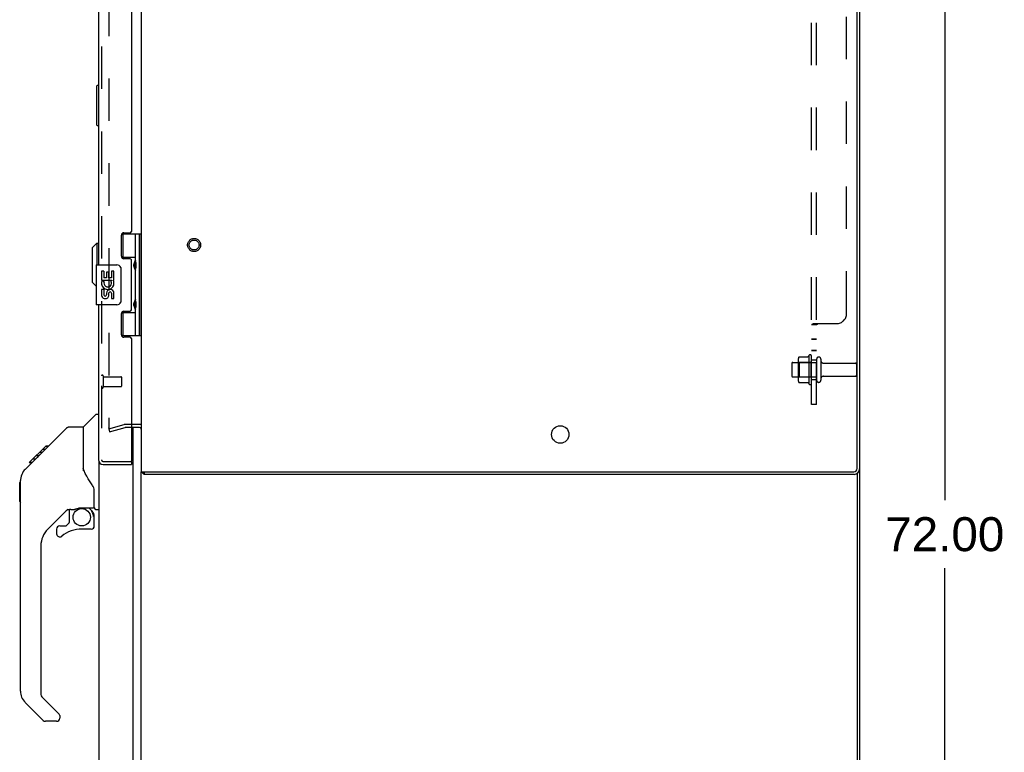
# Model space of a CAD drawing. Header units: inches. Extents: x 0 to 193, y 0 to 125.
# Tile 54 of 99: x 100 to 125, y 39 to 57. Entities that reach past the tile are written whole.
import ezdxf

# ---------------------------------------------------------------- set-up
doc = ezdxf.new("R2010")
doc.units = ezdxf.units.IN
doc.header["$LTSCALE"] = 10.63801
doc.header["$MEASUREMENT"] = 0
doc.linetypes.add('HIDDEN', pattern=[0.2, 0.1, -0.1])
doc.layers.get('0').update_dxf_attribs({"linetype": 'CONTINUOUS'})
for name, color, linetype in [('DEFAULT_2', 8, 'HIDDEN'), ('DIMENSIONS', 7, 'CONTINUOUS'), ('EXD_ENCLOSURE_DOOR_ASSEMBLY', 7, 'CONTINUOUS'), ('EXD_ENCLOSURE_SUBPANEL', 7, 'CONTINUOUS'), ('MAIN_ENCLOSURE_DOOR_ASSEMBLY', 7, 'CONTINUOUS')]:
    doc.layers.add(name, color=color, linetype=linetype)
doc.styles.get("Standard").update_dxf_attribs({"font": 'arial.ttf'})
doc.dimstyles.new('DIMSTYLE_1', dxfattribs={"dimtxt": 0.853316, "dimasz": 1.137755, "dimexe": 0.09, "dimexo": 0.07, "dimgap": 0.0375, "dimtad": 0, "dimtih": 1, "dimtoh": 1, "dimzin": 4, "dimdsep": 46, "dimtxsty": 'Standard', "dimblk": '_FILLED', "dimblk1": '_FILLED', "dimblk2": '_FILLED', "dimcen": 0.09, "dimazin": 1, "dimtfac": 1, "dimtdec": 3, "dimtofl": 0, "dimtmove": 0, "dimatfit": 3, "dimldrblk": '_FILLED', "dimfxl": 0, "dimtolj": 1, "dimtzin": 4, "dimarcsym": 0})

# ---------------------------------------------------------------- blocks, each defined once
blk = doc.blocks.new('_FILLED')
at = {"color": 0, "linetype": 'ByBlock'}
blk.add_solid([(0, 0), (-1, 0.2), (-1, -0.2)], dxfattribs=at)
blk = doc.blocks.new('*D1')
at = {"layer": 'DIMENSIONS', "color": 2, "linetype": 'Continuous'}
for p, q in [((121.635, 80.23), (124.124, 80.23)), ((123.1, 80.23), (123.1, 45.083)), ((123.1, 8.23), (123.1, 43.376)), ((121.635, 8.23), (124.124, 8.23))]:
    blk.add_line(p, q, dxfattribs=at)
at = {"layer": 'DIMENSIONS', "color": 2, "linetype": 'Continuous', "xscale": 1.137755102, "yscale": 1.137755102, "zscale": 1.137755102}
for p, rotation in [((123.1, 80.23), 90), ((123.1, 8.23), 270)]:
    blk.add_blockref('_FILLED', p, dxfattribs=dict(at, rotation=rotation))
at = {"layer": 'DIMENSIONS', "color": 2, "linetype": 'Continuous', "insert": (123.1, 44.656), "char_height": 0.8533, "width": 2.98185, "attachment_point": 2, "line_spacing_factor": 0.9}
blk.add_mtext('72.00', dxfattribs=at)

msp = doc.modelspace()

# ---------------------------------------------------------------- linework, layer by layer
at = {"color": 3, "linetype": 'Continuous'}
for p, q in [((102.963, 80.167), (102.963, 45.793)), ((120.9, 45.873), (120.9, 80.087)), ((120.963, 80.094), (120.963, 45.866)), ((102.921, 46.905), (102.715, 46.905)), ((102.963, 45.793), (120.82, 45.793)), ((120.827, 45.73), (103.038, 45.73))]:
    msp.add_line(p, q, dxfattribs=at)
at = {"color": 7, "linetype": 'Continuous'}
for p, q in [((102.921, 46.98), (102.715, 46.98)), ((102.963, 15.511), (102.963, 45.793)), ((103.016, 45.749), (103.038, 45.782)), ((103.038, 45.793), (103.038, 45.73)), ((120.901, 45.751), (120.901, 8.417)), ((120.963, 45.866), (120.963, 8.355))]:
    msp.add_line(p, q, dxfattribs=at)
at = {"color": 3, "linetype": 'Continuous'}
for points in [[(103.016, 45.749), (103.018, 45.748), (103.019, 45.746), (103.021, 45.745), (103.023, 45.743), (103.024, 45.741), (103.027, 45.738)], [(103.027, 45.738), (103.028, 45.736), (103.03, 45.735), (103.031, 45.733), (103.032, 45.732), (103.034, 45.731), (103.035, 45.731), (103.036, 45.73), (103.037, 45.73), (103.038, 45.73)]]:
    msp.add_lwpolyline(points, dxfattribs=at)
msp.add_circle((113.463, 46.73), 0.219, dxfattribs=at)
at = {"color": 7, "linetype": 'Continuous'}
msp.add_arc((102.921, 46.863), 0.117, 69.2396, 90, dxfattribs=at)
at = {"color": 3, "linetype": 'Continuous'}
for centre, radius, start, end in [((102.921, 46.863), 0.042, 0, 90), ((103.08, 45.847), 0.117, 207.4991, 236.9002), ((120.82, 45.873), 0.08, 270, 360), ((120.827, 45.866), 0.136, 270, 360)]:
    msp.add_arc(centre, radius, start, end, dxfattribs=at)
at = {"layer": 'DEFAULT_2', "color": 8, "linetype": 'HIDDEN'}
for p, q in [((102.151, 79.062), (102.151, 46.898)), ((119.427, 48.61), (119.427, 48.099)), ((119.448, 48.674), (119.667, 48.674)), ((119.693, 48.711), (119.693, 47.999)), ((119.763, 48.021), (119.763, 48.689)), ((119.888, 48.619), (119.888, 48.09)), ((119.994, 48.619), (119.994, 48.09)), ((119.263, 48.508), (119.263, 48.202)), ((119.293, 48.538), (119.888, 48.538)), ((119.447, 48.538), (119.427, 48.558)), ((119.743, 48.538), (119.447, 48.538)), ((119.447, 48.538), (119.447, 48.171)), ((119.743, 48.538), (119.763, 48.558)), ((119.743, 48.538), (119.743, 48.171)), ((120.057, 48.521), (120.858, 48.521)), ((120.888, 48.491), (120.888, 48.219)), ((119.293, 48.172), (119.888, 48.172)), ((119.447, 48.171), (119.427, 48.151)), ((119.743, 48.171), (119.447, 48.171)), ((119.743, 48.171), (119.763, 48.151)), ((120.057, 48.189), (120.858, 48.189)), ((119.448, 48.036), (119.667, 48.036)), ((102.151, 46.873), (102.537, 46.976)), ((102.17, 46.8), (102.556, 46.904)), ((102.715, 46.98), (102.563, 46.98)), ((102.715, 46.905), (102.563, 46.905)), ((102.151, 46.873), (102.17, 46.8))]:
    msp.add_line(p, q, dxfattribs=at)
for points in [[(119.439, 48.668), (119.44, 48.669), (119.441, 48.671), (119.442, 48.672), (119.444, 48.673), (119.445, 48.673), (119.447, 48.674), (119.448, 48.674)], [(119.676, 48.679), (119.675, 48.679), (119.675, 48.678), (119.675, 48.678), (119.675, 48.678), (119.675, 48.678), (119.674, 48.677), (119.674, 48.677), (119.674, 48.677), (119.674, 48.676), (119.673, 48.676), (119.673, 48.676), (119.672, 48.675), (119.672, 48.675), (119.671, 48.675), (119.67, 48.674), (119.669, 48.674), (119.668, 48.674), (119.667, 48.674)], [(119.439, 48.042), (119.44, 48.04), (119.441, 48.039), (119.442, 48.038), (119.444, 48.037), (119.445, 48.036), (119.447, 48.036), (119.448, 48.036)], [(119.667, 48.036), (119.668, 48.036), (119.669, 48.036), (119.67, 48.035), (119.671, 48.035), (119.672, 48.035), (119.672, 48.034), (119.673, 48.034), (119.673, 48.034), (119.674, 48.033), (119.674, 48.033), (119.674, 48.033), (119.674, 48.032), (119.675, 48.032), (119.675, 48.032), (119.675, 48.031), (119.675, 48.031), (119.675, 48.031), (119.676, 48.031)], [(102.151, 46.898), (102.151, 46.897), (102.151, 46.895), (102.151, 46.894), (102.152, 46.892), (102.152, 46.891), (102.153, 46.89), (102.154, 46.888), (102.155, 46.887), (102.156, 46.886), (102.157, 46.885), (102.159, 46.885), (102.16, 46.884), (102.161, 46.884), (102.163, 46.883), (102.164, 46.883), (102.165, 46.883)], [(102.151, 46.893), (102.151, 46.894), (102.151, 46.894), (102.151, 46.895), (102.151, 46.896), (102.151, 46.896), (102.151, 46.897), (102.151, 46.897), (102.151, 46.898)], [(102.153, 46.89), (102.152, 46.891), (102.152, 46.891), (102.152, 46.892), (102.152, 46.893)], [(102.16, 46.884), (102.16, 46.884), (102.159, 46.884), (102.159, 46.885), (102.158, 46.885), (102.158, 46.885), (102.157, 46.886), (102.157, 46.886), (102.156, 46.886), (102.156, 46.887), (102.155, 46.887), (102.155, 46.887), (102.154, 46.888), (102.154, 46.888), (102.154, 46.889), (102.153, 46.889), (102.153, 46.89)], [(102.163, 46.883), (102.163, 46.883), (102.162, 46.883), (102.161, 46.884), (102.161, 46.884)], [(102.165, 46.883), (102.164, 46.883), (102.164, 46.883)], [(102.165, 46.883), (102.166, 46.883), (102.167, 46.883), (102.169, 46.884)], [(102.169, 46.884), (102.168, 46.883), (102.167, 46.883), (102.167, 46.883), (102.166, 46.883), (102.166, 46.883)]]:
    msp.add_lwpolyline(points, dxfattribs=at)
for radius in [0.164, 0.124]:
    msp.add_circle((104.288, 51.482), radius, dxfattribs=at)
for centre, radius, start, end in [((119.568, 48.61), 0.141, 156.05, 180), ((120.293, 48.355), 0.698, 149.3369, 152.3186), ((119.725, 48.689), 0.0384, 0, 145.5503), ((119.941, 48.619), 0.053, 0, 180), ((119.293, 48.508), 0.03, 90, 180), ((120.057, 48.583), 0.0625, 180, 270), ((120.858, 48.491), 0.03, 0, 90), ((119.293, 48.202), 0.03, 180, 270), ((120.057, 48.126), 0.0625, 90, 180), ((120.858, 48.219), 0.03, 270, 360), ((119.568, 48.099), 0.141, 180, 203.95), ((120.293, 48.355), 0.698, 207.6814, 210.6631), ((119.725, 48.021), 0.0384, 214.4497, 360), ((119.941, 48.09), 0.053, 180, 360), ((102.563, 46.88), 0.1, 90, 105), ((102.563, 46.88), 0.025, 90, 105)]:
    msp.add_arc(centre, radius, start, end, dxfattribs=at)
at = {"layer": 'EXD_ENCLOSURE_DOOR_ASSEMBLY', "color": 8, "linetype": 'HIDDEN'}
for p, q in [((101.965, 79.863), (101.965, 46.097)), ((102.008, 48.197), (102.008, 47.913)), ((102.008, 48.179), (102.455, 48.179)), ((102.465, 48.169), (102.465, 47.941)), ((102.008, 47.931), (102.455, 47.931)), ((102.007, 46.055), (102.7, 46.055))]:
    msp.add_line(p, q, dxfattribs=at)
at = {"layer": 'EXD_ENCLOSURE_DOOR_ASSEMBLY', "color": 3, "linetype": 'Continuous'}
for p, q in [((101.89, 74.982), (101.89, 50.982)), ((102.715, 74.138), (102.715, 51.821)), ((102.465, 51.199), (102.465, 51.728)), ((102.527, 51.79), (102.684, 51.79)), ((102.684, 51.137), (102.527, 51.137)), ((102.715, 49.853), (102.715, 51.106)), ((101.89, 49.982), (101.89, 46.097)), ((102.465, 49.231), (102.465, 49.76)), ((102.527, 49.822), (102.684, 49.822)), ((102.684, 49.169), (102.527, 49.169)), ((102.715, 49.138), (102.715, 46.07)), ((102.007, 45.98), (102.715, 45.98))]:
    msp.add_line(p, q, dxfattribs=at)
at = {"layer": 'EXD_ENCLOSURE_DOOR_ASSEMBLY', "color": 7, "linetype": 'Continuous'}
for p, q in [((102.475, 51.762), (102.958, 51.762)), ((102.5, 51.762), (102.5, 51.171)), ((102.82, 51.074), (102.82, 51.762)), ((102.919, 49.203), (102.919, 51.762)), ((102.958, 49.203), (102.958, 51.762)), ((101.733, 51.413), (101.851, 51.531)), ((101.733, 51.413), (101.733, 50.547)), ((101.851, 51.531), (101.851, 50.982)), ((101.851, 51.531), (101.89, 51.531)), ((102.82, 51.171), (102.472, 51.171)), ((102.477, 51.162), (102.531, 51.162)), ((102.531, 51.137), (102.531, 51.162)), ((102.963, 51.104), (102.958, 51.104)), ((101.83, 50.967), (101.83, 49.997)), ((101.845, 50.982), (102.355, 50.982)), ((102.455, 50.882), (102.455, 50.082)), ((102.804, 51.045), (102.804, 51.044)), ((102.804, 51.044), (102.804, 50.904)), ((102.804, 50.904), (102.804, 50.903)), ((102.82, 50.09), (102.82, 50.874)), ((102.963, 50.845), (102.958, 50.844)), ((101.968, 50.828), (101.968, 50.598)), ((102.028, 50.828), (101.968, 50.828)), ((101.968, 50.598), (102.227, 50.598)), ((102.036, 50.562), (101.978, 50.587)), ((102.028, 50.828), (102.028, 50.661)), ((102.091, 50.661), (102.028, 50.661)), ((102.091, 50.797), (102.091, 50.661)), ((102.152, 50.797), (102.091, 50.797)), ((102.152, 50.661), (102.152, 50.797)), ((102.217, 50.661), (102.152, 50.661)), ((102.227, 50.598), (102.2, 50.579)), ((102.217, 50.828), (102.217, 50.661)), ((102.28, 50.828), (102.217, 50.828)), ((102.262, 50.598), (102.28, 50.598)), ((102.28, 50.598), (102.28, 50.828)), ((101.733, 50.547), (101.83, 50.449)), ((101.968, 50.551), (101.968, 50.498)), ((101.968, 50.367), (101.968, 50.21)), ((102.028, 50.367), (101.968, 50.367)), ((102.028, 50.367), (102.028, 50.231)), ((102.091, 50.273), (102.091, 50.231)), ((102.152, 50.21), (102.152, 50.279)), ((102.217, 50.273), (102.217, 50.137)), ((102.217, 50.137), (102.28, 50.137)), ((102.28, 50.137), (102.28, 50.273)), ((102.963, 50.12), (102.958, 50.12)), ((102.355, 49.982), (101.845, 49.982)), ((102.804, 50.061), (102.804, 50.06)), ((102.804, 50.06), (102.804, 49.92)), ((102.804, 49.92), (102.804, 49.919)), ((102.82, 49.203), (102.82, 49.89)), ((102.963, 49.861), (102.958, 49.86)), ((102.475, 49.793), (102.82, 49.793)), ((102.531, 49.802), (102.482, 49.802)), ((102.5, 49.793), (102.5, 49.203)), ((102.531, 49.802), (102.531, 49.822)), ((102.958, 49.203), (102.472, 49.203)), ((102.7, 46.055), (102.715, 46.055)), ((102.715, 46.055), (102.715, 45.98))]:
    msp.add_line(p, q, dxfattribs=at)
for points in [[(102.82, 50.83), (102.819, 50.839), (102.817, 50.848), (102.814, 50.859), (102.81, 50.87), (102.806, 50.882), (102.801, 50.893), (102.796, 50.905), (102.791, 50.917), (102.787, 50.928), (102.783, 50.94), (102.78, 50.951), (102.778, 50.963), (102.778, 50.974), (102.778, 50.986), (102.78, 50.997), (102.783, 51.009), (102.787, 51.02), (102.791, 51.032), (102.796, 51.044), (102.801, 51.055), (102.806, 51.067), (102.81, 51.079), (102.814, 51.09), (102.817, 51.1), (102.819, 51.11), (102.82, 51.118)], [(102.448, 50.918), (102.45, 50.913), (102.452, 50.907), (102.453, 50.901), (102.454, 50.895), (102.455, 50.889), (102.455, 50.882)], [(102.82, 49.846), (102.819, 49.855), (102.817, 49.864), (102.814, 49.875), (102.81, 49.886), (102.806, 49.898), (102.801, 49.909), (102.796, 49.921), (102.791, 49.933), (102.787, 49.944), (102.783, 49.956), (102.78, 49.967), (102.778, 49.979), (102.778, 49.99), (102.778, 50.002), (102.78, 50.013), (102.783, 50.025), (102.787, 50.036), (102.791, 50.048), (102.796, 50.06), (102.801, 50.071), (102.806, 50.083), (102.81, 50.095), (102.814, 50.106), (102.817, 50.116), (102.819, 50.126), (102.82, 50.134)], [(102.455, 50.082), (102.455, 50.076), (102.454, 50.07), (102.453, 50.064), (102.452, 50.058), (102.45, 50.052), (102.448, 50.046)]]:
    msp.add_lwpolyline(points, dxfattribs=at)
at = {"layer": 'EXD_ENCLOSURE_DOOR_ASSEMBLY', "color": 3, "linetype": 'Continuous'}
for centre, radius, start, end in [((102.684, 51.821), 0.031, 270, 360), ((102.527, 51.728), 0.062, 90, 180), ((102.527, 51.199), 0.062, 180, 270), ((102.684, 51.106), 0.031, 0, 90), ((102.684, 49.853), 0.031, 270, 360), ((102.527, 49.76), 0.062, 90, 180), ((102.527, 49.231), 0.062, 180, 270), ((102.684, 49.138), 0.031, 0, 90), ((102.007, 46.097), 0.117, 180, 270), ((102.7, 46.07), 0.015, 270, 360)]:
    msp.add_arc(centre, radius, start, end, dxfattribs=at)
at = {"layer": 'EXD_ENCLOSURE_DOOR_ASSEMBLY', "color": 7, "linetype": 'Continuous'}
for centre, radius, start, end in [((102.894, 51.044), 0.09, 145.3566, 179.328), ((101.845, 50.967), 0.015, 90, 180), ((102.355, 50.882), 0.1, 21.205, 90), ((102.894, 50.904), 0.09, 180.672, 214.6434), ((102.123, 50.524), 0.157, 156.5966, 170.2969), ((102.123, 50.524), 0.157, 25.737, 27.8532), ((102.126, 50.525), 0.154, 341.4199, 26.1963), ((102.123, 50.524), 0.157, 189.7031, 341.8791), ((102.123, 50.524), 0.0943, 156.5966, 35.1122), ((102.186, 50.273), 0.0943, 0, 180), ((102.06, 50.231), 0.0943, 192.5402, 251.701), ((102.06, 50.231), 0.0314, 180, 0.0485), ((102.06, 50.231), 0.0943, 251.7267, 347.4338), ((102.186, 50.268), 0.0362, 83.4285, 161.7628), ((102.186, 50.273), 0.0314, 0, 81.2295), ((102.894, 50.06), 0.09, 145.3566, 179.328), ((101.845, 49.997), 0.015, 180, 270), ((102.355, 50.082), 0.1, 270, 338.7946), ((102.894, 49.92), 0.09, 180.672, 214.6434)]:
    msp.add_arc(centre, radius, start, end, dxfattribs=at)
at = {"layer": 'EXD_ENCLOSURE_DOOR_ASSEMBLY', "color": 8, "linetype": 'HIDDEN'}
for centre, radius, start, end in [((101.987, 48.197), 0.0215, 0, 180), ((102.455, 48.169), 0.01, 0, 90), ((101.987, 47.913), 0.0215, 180, 360), ((102.455, 47.941), 0.01, 270, 360), ((102.007, 46.097), 0.042, 180, 270)]:
    msp.add_arc(centre, radius, start, end, dxfattribs=at)
at = {"layer": 'EXD_ENCLOSURE_DOOR_ASSEMBLY', "color": 7, "linetype": 'Continuous'}
for centre in [(102.731, 50.974), (102.731, 49.99)]:
    msp.add_ellipse(centre, major_axis=(0, 0.188), ratio=0.5625, start_param=-2.134404, end_param=-1.007189, dxfattribs=at)
at = {"layer": 'EXD_ENCLOSURE_SUBPANEL', "color": 8, "linetype": 'HIDDEN'}
for p, q in [((119.763, 47.48), (119.763, 78.48)), ((119.888, 47.48), (119.888, 78.48)), ((120.638, 49.761), (120.638, 76.199)), ((119.764, 49.48), (119.763, 49.476)), ((119.888, 49.476), (119.763, 49.476)), ((119.816, 49.511), (120.388, 49.511)), ((119.888, 49.117), (119.763, 49.117)), ((119.888, 49.11), (119.763, 49.11)), ((119.888, 48.837), (119.763, 48.837)), ((119.888, 48.83), (119.763, 48.83)), ((119.763, 48.605), (119.888, 48.605)), ((119.763, 48.105), (119.888, 48.105)), ((119.888, 47.48), (119.763, 47.48))]:
    msp.add_line(p, q, dxfattribs=at)
for points in [[(119.79, 49.497), (119.783, 49.494), (119.777, 49.491), (119.771, 49.488), (119.767, 49.484), (119.764, 49.48), (119.763, 49.476)], [(119.816, 49.511), (119.811, 49.507), (119.804, 49.503), (119.797, 49.5), (119.79, 49.497), (119.783, 49.494), (119.777, 49.491), (119.771, 49.488)], [(119.895, 49.486), (119.892, 49.483), (119.889, 49.48), (119.888, 49.476)], [(119.892, 49.483), (119.889, 49.48), (119.888, 49.476)], [(119.913, 49.511), (119.914, 49.506), (119.913, 49.502), (119.91, 49.498), (119.907, 49.495), (119.903, 49.492), (119.899, 49.489), (119.895, 49.486)], [(119.91, 49.498), (119.907, 49.495), (119.903, 49.492), (119.899, 49.489)], [(119.913, 49.511), (119.914, 49.506), (119.913, 49.502)]]:
    msp.add_lwpolyline(points, dxfattribs=at)
msp.add_arc((120.388, 49.761), 0.25, 270, 360, dxfattribs=at)
at = {"layer": 'MAIN_ENCLOSURE_DOOR_ASSEMBLY', "color": 7, "linetype": 'Continuous'}
for p, q in [((101.845, 55.465), (101.845, 54.495)), ((101.89, 55.48), (101.86, 55.48)), ((101.86, 54.48), (101.89, 54.48)), ((101.517, 46.925), (101.815, 47.222)), ((101.89, 47.234), (101.843, 47.234)), ((100.471, 46.272), (101.095, 46.896)), ((101.15, 46.919), (101.511, 46.919)), ((101.511, 46.919), (101.511, 45.814)), ((100.158, 46.026), (100.571, 46.439)), ((100.638, 46.439), (100.571, 46.439)), ((100.572, 46.439), (100.572, 46.44)), ((100.572, 46.44), (100.639, 46.44)), ((100.573, 46.441), (100.64, 46.441)), ((100.33, 46.131), (100.463, 46.264)), ((100.396, 46.197), (100.33, 46.197)), ((100.478, 46.279), (100.412, 46.279)), ((100.471, 46.272), (100.435, 46.236)), ((100.555, 46.356), (100.488, 46.356)), ((100.052, 45.852), (100.33, 46.13)), ((100.158, 46.026), (100.225, 46.026)), ((100.161, 46.029), (100.228, 46.029)), ((100.229, 46.03), (100.162, 46.03)), ((100.31, 46.111), (100.243, 46.111)), ((100.052, 45.852), (100.032, 45.831)), ((101.531, 45.822), (101.511, 45.877)), ((101.561, 45.754), (101.531, 45.822)), ((99.917, 45.523), (99.937, 45.543)), ((99.917, 45.047), (99.917, 45.523)), ((99.937, 40.291), (99.937, 45.575)), ((101.787, 44.891), (101.787, 45.298)), ((99.917, 45.047), (99.937, 45.027)), ((101.123, 44.857), (100.621, 44.356)), ((101.157, 44.847), (101.157, 44.52)), ((101.199, 44.852), (101.287, 44.852)), ((101.465, 44.893), (101.472, 44.893)), ((101.472, 44.893), (101.767, 44.893)), ((101.65, 44.893), (101.729, 44.813)), ((101.767, 44.674), (101.787, 44.674)), ((101.787, 44.437), (101.787, 44.674)), ((101.826, 44.852), (101.905, 44.852)), ((100.921, 44.437), (101.074, 44.437)), ((101.082, 44.44), (101.154, 44.512)), ((100.842, 44.358), (100.842, 44.239)), ((101.708, 44.358), (101.472, 44.358)), ((100.448, 43.938), (100.448, 40.205)), ((100.504, 39.56), (100.052, 40.012)), ((100.472, 40.149), (100.907, 39.714)), ((100.842, 39.537), (100.56, 39.537)), ((100.921, 39.68), (100.921, 39.616))]:
    msp.add_line(p, q, dxfattribs=at)
at = {"layer": 'MAIN_ENCLOSURE_DOOR_ASSEMBLY', "color": 3, "linetype": 'Continuous'}
for p, q in [((102.759, 46.98), (102.759, 46.982)), ((102.759, 15.104), (102.759, 46.905)), ((101.905, 15.226), (101.905, 46.039))]:
    msp.add_line(p, q, dxfattribs=at)
at = {"layer": 'MAIN_ENCLOSURE_DOOR_ASSEMBLY', "color": 7, "linetype": 'Continuous'}
for points in [[(101.095, 46.896), (101.102, 46.902), (101.111, 46.908), (101.12, 46.913), (101.13, 46.916), (101.14, 46.918), (101.15, 46.919)], [(100.351, 46.152), (100.336, 46.137), (100.33, 46.13)], [(100.435, 46.236), (100.413, 46.214), (100.391, 46.192), (100.351, 46.152)], [(100.052, 45.852), (100.033, 45.832), (100.007, 45.799), (99.985, 45.763), (99.967, 45.726), (99.953, 45.686), (99.943, 45.646), (99.938, 45.604), (99.937, 45.575)], [(101.734, 45.469), (101.685, 45.539), (101.636, 45.616), (101.596, 45.687), (101.561, 45.754)], [(101.787, 45.298), (101.786, 45.322), (101.781, 45.357), (101.772, 45.391), (101.76, 45.423), (101.745, 45.452), (101.734, 45.469)], [(101.287, 44.852), (101.296, 44.853), (101.304, 44.855), (101.314, 44.858), (101.326, 44.862), (101.339, 44.866), (101.354, 44.872), (101.37, 44.877), (101.388, 44.882), (101.407, 44.886), (101.426, 44.89), (101.446, 44.892), (101.465, 44.893)], [(101.724, 44.808), (101.722, 44.806), (101.715, 44.799)], [(101.767, 44.674), (101.767, 44.688), (101.765, 44.702), (101.762, 44.716), (101.758, 44.729), (101.754, 44.742), (101.748, 44.755), (101.741, 44.767), (101.733, 44.778), (101.725, 44.789), (101.715, 44.799)], [(101.729, 44.813), (101.729, 44.813), (101.729, 44.813), (101.728, 44.812), (101.727, 44.811), (101.724, 44.808)]]:
    msp.add_lwpolyline(points, dxfattribs=at)
msp.add_circle((101.472, 44.653), 0.217, dxfattribs=at)
for centre, radius, start, end in [((101.86, 55.465), 0.015, 90, 180), ((101.86, 54.495), 0.015, 180, 270), ((101.843, 47.194), 0.0394, 90, 135), ((101.531, 46.911), 0.0197, 135, 180), ((101.767, 44.913), 0.0197, 270, 360), ((101.199, 44.655), 0.197, 90, 127.4405), ((101.59, 44.674), 0.197, 0, 45), ((101.826, 44.891), 0.0394, 180, 270), ((100.921, 44.358), 0.0787, 90, 180), ((101.074, 44.448), 0.0118, 270, 315), ((101.145, 44.52), 0.0118, 315, 360), ((101.708, 44.437), 0.0787, 270, 360), ((101.039, 43.938), 0.591, 135, 180), ((100.921, 44.239), 0.0787, 180, 309.5212), ((101.472, 43.57), 0.787, 90, 129.5212), ((100.33, 40.291), 0.394, 180, 225), ((100.527, 40.205), 0.0787, 180, 225), ((100.56, 39.616), 0.0787, 225, 270), ((100.842, 39.616), 0.0787, 270, 360), ((100.874, 39.68), 0.0472, 0, 45)]:
    msp.add_arc(centre, radius, start, end, dxfattribs=at)

# ---------------------------------------------------------------- dimensions: what is measured, and where the dimension line sits
at = {"layer": 'DIMENSIONS', "color": 2, "linetype": 'Continuous'}
dim = msp.add_linear_dim(base=(123.1, 8.23), p1=(121.565, 80.23), p2=(121.565, 8.23), angle=270, dimstyle='DIMSTYLE_1', dxfattribs=at)
dim.commit()
dim.dimension.update_dxf_attribs({"geometry": '*D1', "text_midpoint": (123.1, 44.225), "dimtype": 160})

doc.saveas('drawing.dxf')
